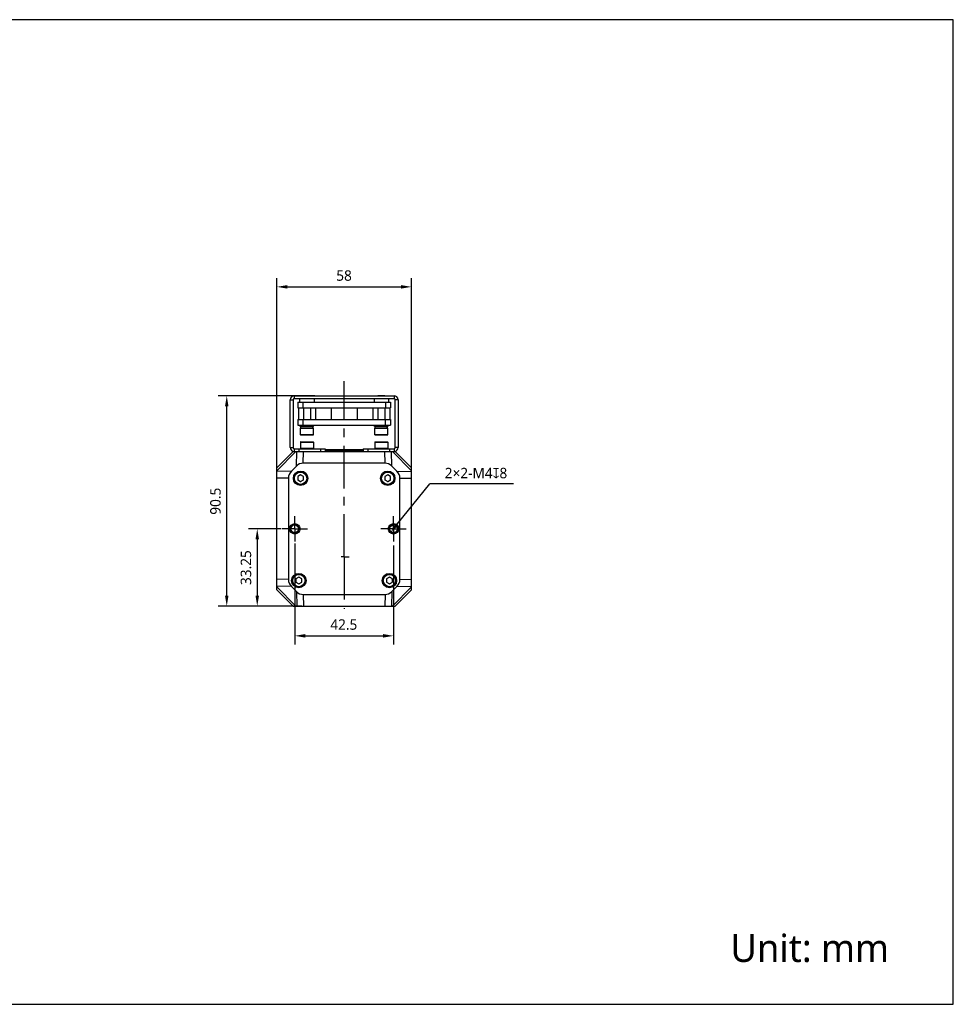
# Model space of a CAD drawing. Header units: millimetres. Extents: x -44 to 512, y 103 to 386.
# Tile 4 of 4: x 244 to 512, y 103 to 386. Entities that reach past the tile are written whole.
import ezdxf

# ---------------------------------------------------------------- set-up
doc = ezdxf.new("R2010")
doc.units = ezdxf.units.MM
doc.header["$LTSCALE"] = 32.67
doc.header["$PDMODE"] = 3
doc.header["$PDSIZE"] = 8
doc.linetypes.add('CENTER', pattern=[0.6, 0.375, -0.075, 0.075, -0.075])
doc.layers.get('0').update_dxf_attribs({"linetype": 'CONTINUOUS'})
doc.layers.get('Defpoints').update_dxf_attribs({"linetype": 'CONTINUOUS'})
for name, color, linetype in [('00_COMPONENTS', 7, 'CONTINUOUS'), ('03_ALL_AXES', 7, 'CONTINUOUS'), ('51__DRAFT_DIMS', 7, 'CONTINUOUS'), ('DRW0001FORMAT', 7, 'CONTINUOUS'), ('DRW0001TEXT', 7, 'CONTINUOUS')]:
    doc.layers.add(name, color=color, linetype=linetype)
doc.styles.get("Standard").update_dxf_attribs({"font": 'Roboto-Regular.ttf'})
doc.dimstyles.new('DIMSTYLE_2', dxfattribs={"dimtxt": 3, "dimasz": 3, "dimexe": 2.5, "dimexo": 0.5, "dimgap": 0.75, "dimtad": 1, "dimlfac": 1.5, "dimdsep": 46, "dimtxsty": 'STANDARD', "dimblk": '_FILLED', "dimblk1": '_FILLED', "dimblk2": '_FILLED', "dimcen": 0.09, "dimclrt": 3, "dimazin": 2, "dimtp": 0.3, "dimtm": 0.3, "dimtfac": 1, "dimtofl": 0, "dimtmove": 0, "dimatfit": 3, "dimldrblk": '_FILLED', "dimfxl": 1, "dimtolj": 1, "dimarcsym": 0})
doc.dimstyles.new('DIMSTYLE_3', dxfattribs={"dimtxt": 3, "dimasz": 3, "dimexe": 2.5, "dimexo": 0.5, "dimtad": 1, "dimlfac": 1.5, "dimdsep": 46, "dimtxsty": 'STANDARD', "dimblk": '_FILLED', "dimblk1": '_FILLED', "dimblk2": '_FILLED', "dimcen": 0.09, "dimclrt": 3, "dimazin": 2, "dimtp": 0.1, "dimtm": 0.1, "dimtfac": 1, "dimtofl": 0, "dimtmove": 0, "dimatfit": 1, "dimldrblk": '_FILLED', "dimfxl": 1, "dimtolj": 1, "dimarcsym": 0})

# ---------------------------------------------------------------- blocks, each defined once
blk = doc.blocks.new('_FILLED')
at = {"color": 0, "linetype": 'ByBlock'}
blk.add_solid([(0, 0), (-1, 0.167), (-1, -0.167)], dxfattribs=at)
blk = doc.blocks.new('*D2')
at = {"layer": '51__DRAFT_DIMS', "color": 0, "lineweight": -2}
for p, q in [((329.1, 277.74), (301.31, 277.74)), ((303.81, 220.41), (303.81, 274.74)), ((325.35, 217.41), (301.31, 217.41))]:
    blk.add_line(p, q, dxfattribs=at)
at = {"layer": 'Defpoints', "color": 0}
for p in [(303.81, 277.74), (329.6, 277.74), (325.85, 217.41)]:
    blk.add_point(p, dxfattribs=at)
at = {"layer": '51__DRAFT_DIMS', "color": 0, "linetype": 'ByBlock', "lineweight": -2, "xscale": 3, "yscale": 3, "zscale": 3}
for p, rotation in [((303.81, 277.74), 90), ((303.81, 217.41), 270)]:
    blk.add_blockref('_FILLED', p, dxfattribs=dict(at, rotation=rotation))
at = {"layer": '51__DRAFT_DIMS', "color": 3, "insert": (299.06, 247.49), "char_height": 3, "attachment_point": 2, "rotation": 90, "line_spacing_factor": 0.9}
blk.add_mtext('\\A1;90.5', dxfattribs=at)
blk = doc.blocks.new('*D3')
at = {"layer": '51__DRAFT_DIMS', "color": 0, "lineweight": -2}
for p, q in [((318.17, 254.56), (318.17, 311.47)), ((356.83, 248.31), (356.83, 311.47)), ((321.17, 308.97), (353.83, 308.97))]:
    blk.add_line(p, q, dxfattribs=at)
at = {"layer": 'Defpoints', "color": 0}
for p in [(356.83, 308.97), (318.17, 254.06), (356.83, 247.81)]:
    blk.add_point(p, dxfattribs=at)
at = {"layer": '51__DRAFT_DIMS', "color": 0, "linetype": 'ByBlock', "lineweight": -2, "xscale": 3, "yscale": 3, "zscale": 3, "rotation": 180}
blk.add_blockref('_FILLED', (318.17, 308.97), dxfattribs=at)
at = {"layer": '51__DRAFT_DIMS', "color": 0, "linetype": 'ByBlock', "lineweight": -2, "xscale": 3, "yscale": 3, "zscale": 3}
blk.add_blockref('_FILLED', (356.83, 308.97), dxfattribs=at)
at = {"layer": '51__DRAFT_DIMS', "color": 3, "insert": (337.47, 313.72), "char_height": 3, "attachment_point": 2, "line_spacing_factor": 0.9}
blk.add_mtext('\\A1;58', dxfattribs=at)
blk = doc.blocks.new('*D4')
at = {"layer": '51__DRAFT_DIMS', "color": 0, "lineweight": -2}
for p, q in [((319.45, 239.57), (310.06, 239.57)), ((312.56, 236.57), (312.56, 220.41)), ((325.35, 217.41), (310.06, 217.41))]:
    blk.add_line(p, q, dxfattribs=at)
at = {"layer": 'Defpoints', "color": 0}
for p in [(319.95, 239.57), (312.56, 217.41), (325.85, 217.41)]:
    blk.add_point(p, dxfattribs=at)
at = {"layer": '51__DRAFT_DIMS', "color": 0, "linetype": 'ByBlock', "lineweight": -2, "xscale": 3, "yscale": 3, "zscale": 3}
for p, rotation in [((312.56, 239.57), 90), ((312.56, 217.41), 270)]:
    blk.add_blockref('_FILLED', p, dxfattribs=dict(at, rotation=rotation))
at = {"layer": '51__DRAFT_DIMS', "color": 3, "insert": (307.81, 228.44), "char_height": 3, "attachment_point": 2, "rotation": 90, "line_spacing_factor": 0.9}
blk.add_mtext('\\A1;33.25', dxfattribs=at)
blk = doc.blocks.new('*D5')
at = {"layer": '51__DRAFT_DIMS', "color": 0, "lineweight": -2}
for p, q in [((323.33, 235.33), (323.33, 206.38)), ((351.67, 234.76), (351.67, 206.38)), ((326.33, 208.88), (348.67, 208.88))]:
    blk.add_line(p, q, dxfattribs=at)
at = {"layer": 'Defpoints', "color": 0}
for p in [(323.33, 235.83), (351.67, 235.26), (351.67, 208.88)]:
    blk.add_point(p, dxfattribs=at)
at = {"layer": '51__DRAFT_DIMS', "color": 0, "linetype": 'ByBlock', "lineweight": -2, "xscale": 3, "yscale": 3, "zscale": 3, "rotation": 180}
blk.add_blockref('_FILLED', (323.33, 208.88), dxfattribs=at)
at = {"layer": '51__DRAFT_DIMS', "color": 0, "linetype": 'ByBlock', "lineweight": -2, "xscale": 3, "yscale": 3, "zscale": 3}
blk.add_blockref('_FILLED', (351.67, 208.88), dxfattribs=at)
at = {"layer": '51__DRAFT_DIMS', "color": 3, "insert": (337.4, 213.63), "char_height": 3, "attachment_point": 2, "line_spacing_factor": 0.9}
blk.add_mtext('\\A1;42.5', dxfattribs=at)
blk = doc.blocks.new('*D6')
at = {"layer": '51__DRAFT_DIMS', "color": 0, "lineweight": -2}
for p in [(352.72, 240.87), (386.09, 252.44)]:
    blk.add_line(p, (362.12, 252.44), dxfattribs=at)
at = {"layer": 'Defpoints', "color": 0}
for p in [(352.51, 240.61), (350.83, 238.54)]:
    blk.add_point(p, dxfattribs=at)
at = {"layer": '51__DRAFT_DIMS', "color": 0, "linetype": 'ByBlock', "lineweight": -2, "xscale": 3, "yscale": 3, "zscale": 3, "rotation": 230.8933947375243}
blk.add_blockref('_FILLED', (350.83, 238.54), dxfattribs=at)
at = {"layer": '51__DRAFT_DIMS', "color": 3, "insert": (366.36, 257.06), "char_height": 3, "attachment_point": 1, "line_spacing_factor": 0.9}
blk.add_mtext('\\A1;2×2-M{\\A1;4\\fGDT|b1|i0|c0|p2;x\\fRoboto|b0|i0|c0|p2;8}', dxfattribs=at)

msp = doc.modelspace()

# ---------------------------------------------------------------- linework, layer by layer
at = {"color": 7}
for p, q in [((512.3029, 385.6008), (-43.7107, 385.6008)), ((512.3029, 103.1982), (512.3029, 385.6008)), ((-43.7107, 103.1982), (512.3029, 103.1982))]:
    msp.add_line(p, q, dxfattribs=at)
at = {"layer": '00_COMPONENTS', "color": 4}
for p, q in [((323.167, 277.7399), (323.167, 276.9399)), ((326.0003, 277.8075), (326.0003, 277.7399)), ((327.667, 277.8075), (327.667, 277.7399)), ((347.3337, 277.8075), (347.3337, 277.7399)), ((349.0003, 277.8075), (349.0003, 277.7399)), ((351.8337, 277.7399), (351.8337, 276.9399)), ((322.0337, 276.6065), (322.8337, 276.6065)), ((352.967, 276.6065), (352.167, 276.6065)), ((325.0003, 268.4075), (328.667, 268.4075)), ((346.3337, 268.4075), (350.0003, 268.4075)), ((328.667, 266.5408), (325.0003, 266.5408)), ((350.0003, 266.5408), (346.3337, 266.5408)), ((322.0337, 262.8732), (322.8337, 262.8732)), ((325.0003, 264.4732), (328.667, 264.4732)), ((346.3337, 264.4732), (350.0003, 264.4732)), ((352.967, 262.8732), (352.167, 262.8732)), ((318.167, 256.2437), (323.6631, 261.7399)), ((323.8025, 257.5232), (323.9194, 261.7399)), ((324.5003, 262.5399), (324.5003, 261.7399)), ((328.667, 262.6065), (325.0003, 262.6065)), ((325.7577, 258.4065), (325.8502, 261.7399)), ((330.7003, 262.5399), (330.7003, 261.7399)), ((344.3003, 262.5399), (344.3003, 261.7399)), ((350.0003, 262.6065), (346.3337, 262.6065)), ((349.2429, 258.4065), (349.1505, 261.7399)), ((350.5003, 262.5399), (350.5003, 261.7399)), ((351.1982, 257.5232), (351.0813, 261.7399)), ((351.3375, 261.7399), (356.8337, 256.2437)), ((322.3837, 256.1044), (318.167, 255.9875)), ((352.617, 256.1044), (356.8337, 255.9875)), ((321.5003, 254.1491), (318.167, 254.0567)), ((353.5003, 254.1491), (356.8337, 254.0567)), ((321.5003, 224.9973), (318.167, 225.0897)), ((322.3837, 223.042), (318.167, 223.1589)), ((352.617, 223.042), (356.8337, 223.1589)), ((353.5003, 224.9973), (356.8337, 225.0897)), ((323.6631, 217.4065), (318.167, 222.9027)), ((323.8025, 221.6232), (323.9194, 217.4065)), ((325.7577, 220.7399), (325.8502, 217.4065)), ((349.2429, 220.7399), (349.1505, 217.4065)), ((351.1982, 221.6232), (351.0813, 217.4065)), ((356.8337, 222.9027), (351.3375, 217.4065))]:
    msp.add_line(p, q, dxfattribs=at)
at = {"layer": '00_COMPONENTS', "color": 7}
for p, q in [((323.167, 277.7399), (351.8337, 277.7399)), ((323.167, 276.9399), (351.8337, 276.9399)), ((324.7339, 276.9399), (324.7339, 275.9408)), ((325.9003, 277.8075), (325.8337, 277.7408)), ((325.9003, 277.8075), (327.767, 277.8075)), ((327.767, 277.8075), (327.8337, 277.7408)), ((328.9334, 276.9399), (328.9334, 275.9408)), ((346.0673, 276.9399), (346.0673, 275.9408)), ((347.2337, 277.8075), (347.167, 277.7408)), ((347.2337, 277.8075), (349.1003, 277.8075)), ((349.1003, 277.8075), (349.167, 277.7408)), ((350.2667, 276.9399), (350.2667, 275.9408)), ((322.0337, 262.8732), (322.0337, 276.6065)), ((322.8337, 276.6065), (322.8337, 262.8732)), ((324.167, 275.9408), (324.167, 274.2741)), ((324.167, 275.9408), (350.8337, 275.9408)), ((324.167, 274.2741), (350.8337, 274.2741)), ((324.4141, 274.2741), (324.4141, 270.9408)), ((325.6071, 275.9408), (325.6071, 274.2741)), ((325.8314, 274.2741), (325.8314, 270.9408)), ((327.8359, 274.2741), (327.8359, 270.9408)), ((329.2533, 274.2741), (329.2533, 270.9408)), ((333.7503, 274.2741), (333.7503, 270.9408)), ((341.2504, 274.2741), (341.2504, 270.9408)), ((345.7474, 274.2741), (345.7474, 270.9408)), ((347.1648, 274.2741), (347.1648, 270.9408)), ((349.1692, 274.2741), (349.1692, 270.9408)), ((349.3936, 275.9408), (349.3936, 274.2741)), ((350.5866, 274.2741), (350.5866, 270.9408)), ((350.8337, 275.9408), (350.8337, 274.2741)), ((352.167, 262.8732), (352.167, 276.6065)), ((352.967, 276.6065), (352.967, 262.8732)), ((324.167, 270.9408), (324.167, 269.2741)), ((324.167, 270.9408), (350.8337, 270.9408)), ((324.167, 269.2741), (350.8337, 269.2741)), ((324.917, 268.9408), (324.917, 269.2741)), ((324.9188, 268.9408), (328.7485, 268.9408)), ((325.0003, 266.5408), (325.0003, 268.4075)), ((325.067, 268.4741), (328.6003, 268.4741)), ((325.1003, 268.4741), (325.1003, 268.9408)), ((325.6071, 270.9408), (325.6071, 269.2741)), ((328.667, 266.5408), (328.667, 268.4075)), ((328.7503, 268.9408), (328.7503, 269.2741)), ((346.2503, 268.9408), (346.2503, 269.2741)), ((346.2521, 268.9408), (350.0819, 268.9408)), ((346.3337, 266.5408), (346.3337, 268.4075)), ((346.4003, 268.4741), (349.9337, 268.4741)), ((346.4337, 268.4741), (346.4337, 268.9408)), ((349.3936, 269.2741), (349.3936, 270.9408)), ((350.0003, 266.5408), (350.0003, 268.4075)), ((350.0837, 268.9408), (350.0837, 269.2741)), ((350.8337, 270.9408), (350.8337, 269.2741)), ((328.6003, 266.4741), (325.067, 266.4741)), ((349.9337, 266.4741), (346.4003, 266.4741)), ((325.0003, 264.4732), (325.0003, 262.6065)), ((325.067, 264.5399), (328.6003, 264.5399)), ((328.667, 264.4732), (328.667, 262.6065)), ((346.3337, 264.4732), (346.3337, 262.6065)), ((346.4003, 264.5399), (349.9337, 264.5399)), ((350.0003, 264.4732), (350.0003, 262.6065)), ((318.167, 257.0732), (322.8337, 261.7399)), ((322.8337, 261.7399), (352.167, 261.7399)), ((323.167, 262.5399), (323.167, 261.7399)), ((323.167, 262.5399), (332.0337, 262.5399)), ((332.0337, 262.5399), (332.0337, 261.7399)), ((342.967, 262.2732), (332.0337, 262.2732)), ((333.612, 261.76), (333.7247, 261.7628)), ((342.967, 262.5399), (342.967, 261.7399)), ((342.967, 262.5399), (351.8337, 262.5399)), ((351.8337, 262.5399), (351.8337, 261.7399)), ((352.167, 261.7399), (356.8337, 257.0732)), ((318.167, 222.0732), (318.167, 257.0732)), ((323.8025, 257.5232), (322.3837, 256.1044)), ((349.2429, 258.4065), (325.7577, 258.4065)), ((352.617, 256.1044), (351.1982, 257.5232)), ((356.8337, 222.0732), (356.8337, 257.0732)), ((325.0003, 255.0354), (324.167, 254.5543)), ((324.167, 254.5543), (324.167, 253.5921)), ((325.8337, 254.5543), (325.0003, 255.0354)), ((325.8337, 253.5921), (325.8337, 254.5543)), ((350.0003, 255.0354), (349.167, 254.5543)), ((349.167, 254.5543), (349.167, 253.5921)), ((350.8337, 254.5543), (350.0003, 255.0354)), ((350.8337, 253.5921), (350.8337, 254.5543)), ((321.5003, 254.1491), (321.5003, 224.9973)), ((324.167, 253.5921), (325.0003, 253.1109)), ((325.0003, 253.1109), (325.8337, 253.5921)), ((349.167, 253.5921), (350.0003, 253.1109)), ((350.0003, 253.1109), (350.8337, 253.5921)), ((353.5003, 224.9973), (353.5003, 254.1491)), ((324.5003, 225.7021), (323.667, 225.221)), ((323.667, 225.221), (323.667, 224.2587)), ((323.667, 224.2587), (324.5003, 223.7776)), ((325.3337, 225.221), (324.5003, 225.7021)), ((324.5003, 223.7776), (325.3337, 224.2587)), ((325.3337, 224.2587), (325.3337, 225.221)), ((350.5003, 225.7021), (349.667, 225.221)), ((349.667, 225.221), (349.667, 224.2587)), ((349.667, 224.2587), (350.5003, 223.7776)), ((351.3337, 225.221), (350.5003, 225.7021)), ((350.5003, 223.7776), (351.3337, 224.2587)), ((351.3337, 224.2587), (351.3337, 225.221)), ((322.8337, 217.4065), (318.167, 222.0732)), ((322.3837, 223.042), (323.8025, 221.6232)), ((325.7577, 220.7399), (349.2429, 220.7399)), ((351.1982, 221.6232), (352.617, 223.042)), ((356.8337, 222.0732), (352.167, 217.4065)), ((322.8337, 217.4065), (352.167, 217.4065))]:
    msp.add_line(p, q, dxfattribs=at)
for centre, radius in [((325.0003, 254.0732), 2.0667), ((325.0003, 254.0732), 1.8333), ((350.0003, 254.0732), 2.0667), ((350.0003, 254.0732), 1.8333), ((323.3337, 239.5732), 1.5), ((323.3337, 239.5732), 1.1), ((351.667, 239.5732), 1.5), ((351.667, 239.5732), 1.1), ((324.5003, 224.7399), 2.0667), ((324.5003, 224.7399), 1.8333), ((350.5003, 224.7399), 2.0667), ((350.5003, 224.7399), 1.8333)]:
    msp.add_circle(centre, radius, dxfattribs=at)
at = {"layer": '00_COMPONENTS', "color": 4}
for centre in [(325.0003, 254.0732), (350.0003, 254.0732), (324.5003, 224.7399), (350.5003, 224.7399)]:
    msp.add_circle(centre, 1.7667, dxfattribs=at)
at = {"layer": '00_COMPONENTS', "color": 7}
for centre, radius, start, end in [((323.167, 276.6065), 1.1333, 90, 180), ((323.167, 276.6065), 0.3333, 90, 180), ((351.8337, 276.6065), 1.1333, 0, 90), ((351.8337, 276.6065), 0.3333, 0, 90), ((325.067, 268.4075), 0.0667, 90, 180), ((328.6003, 268.4075), 0.0667, 0, 90), ((346.4003, 268.4075), 0.0667, 90, 180), ((349.9337, 268.4075), 0.0667, 0, 90), ((325.067, 266.5408), 0.0667, 180, 270), ((328.6003, 266.5408), 0.0667, 270, 360), ((346.4003, 266.5408), 0.0667, 180, 270), ((349.9337, 266.5408), 0.0667, 270, 360), ((323.167, 262.8732), 1.1333, 180, 255), ((323.167, 262.8732), 0.3333, 180, 270), ((325.067, 264.4732), 0.0667, 90, 180), ((328.6003, 264.4732), 0.0667, 0, 90), ((346.4003, 264.4732), 0.0667, 90, 180), ((349.9337, 264.4732), 0.0667, 0, 90), ((351.8337, 262.8732), 0.3333, 270, 360), ((351.8337, 262.8732), 1.1333, 285, 360), ((325.067, 262.6065), 0.0667, 180, 270), ((328.6003, 262.6065), 0.0667, 270, 360), ((337.2254, 112.4304), 149.3733, 91.386147, 91.5872), ((346.4003, 262.6065), 0.0667, 180, 270), ((349.9337, 262.6065), 0.0667, 270, 360), ((325.0003, 254.0732), 0.9333, 147.836628, 153.234499), ((325.0003, 254.0732), 0.9333, 87.30059, 93.234499), ((325.0003, 254.0732), 0.9333, 27.851978, 33.234499), ((350.0003, 254.0732), 0.9333, 147.836628, 153.234499), ((350.0003, 254.0732), 0.9333, 87.30059, 93.234499), ((350.0003, 254.0732), 0.9333, 27.851978, 33.234499), ((325.0003, 254.0732), 0.9333, 207.851978, 213.234499), ((325.0003, 254.0732), 0.9333, 267.30059, 273.234499), ((325.0003, 254.0732), 0.9333, 327.836628, 333.234499), ((350.0003, 254.0732), 0.9333, 207.851978, 213.234499), ((350.0003, 254.0732), 0.9333, 267.30059, 273.234499), ((350.0003, 254.0732), 0.9333, 327.836628, 333.234499), ((324.5003, 224.7399), 0.9333, 147.836628, 153.234499), ((324.5003, 224.7399), 0.9333, 207.851978, 213.234499), ((324.5003, 224.7399), 0.9333, 87.30059, 93.234499), ((324.5003, 224.7399), 0.9333, 267.30059, 273.234499), ((324.5003, 224.7399), 0.9333, 27.851978, 33.234499), ((324.5003, 224.7399), 0.9333, 327.836628, 333.234499), ((350.5003, 224.7399), 0.9333, 147.836628, 153.234499), ((350.5003, 224.7399), 0.9333, 207.851978, 213.234499), ((350.5003, 224.7399), 0.9333, 87.30059, 93.234499), ((350.5003, 224.7399), 0.9333, 267.30059, 273.234499), ((350.5003, 224.7399), 0.9333, 27.851978, 33.234499), ((350.5003, 224.7399), 0.9333, 327.836628, 333.234499)]:
    msp.add_arc(centre, radius, start, end, dxfattribs=at)
at = {"layer": '00_COMPONENTS', "color": 4}
for centre in [(323.3337, 239.5732), (351.667, 239.5732)]:
    msp.add_arc(centre, 1.3333, 255, 195, dxfattribs=at)
at = {"layer": '00_COMPONENTS', "color": 7}
for centre, major_axis, ratio, start_param, end_param in [((326.8337, 269.1404), (0, 1.7333), 1, -1.96532531, -1.93248643), ((326.8337, 269.1404), (1.7333, 0), 1, -0.3616901, -0.11539859), ((326.8337, 268.3861), (1.7333, 0), 1, 0.05079107, 0.21929715), ((348.167, 269.1404), (0, 1.7333), 1, 4.31785999, 4.59699039), ((348.167, 268.3861), (1.7333, 0), 1, 0.05079107, 0.21929715), ((325.6924, 253.6925), (0.1307, 4.7131), 0.70697091, 0.0196005, 0.64176769), ((349.3083, 253.6925), (-0.1307, 4.7131), 0.70697091, -0.64176769, -0.0196005), ((326.2144, 254.2145), (-4.7131, -0.1307), 0.70697091, -0.64176769, -0.0196005), ((348.7863, 254.2145), (4.7131, -0.1307), 0.70697091, 0.0196005, 0.64176769), ((326.2144, 224.9319), (-4.7131, 0.1307), 0.70697091, 0.0196005, 0.64176769), ((348.7863, 224.9319), (4.7131, 0.1307), 0.70697091, -0.64176769, -0.0196005), ((325.6924, 225.4539), (0.1307, -4.7131), 0.70697091, -0.64176769, -0.0196005), ((349.3083, 225.4539), (-0.1307, -4.7131), 0.70697091, 0.0196005, 0.64176769)]:
    msp.add_ellipse(centre, major_axis=major_axis, ratio=ratio, start_param=start_param, end_param=end_param, dxfattribs=at)
for points, knots in [([(337.5003, 261.9603), (336.9466, 261.954), (335.8796, 261.9423), (334.3788, 261.9246), (333.11, 261.907), (332.3543, 261.8938), (332.0325, 261.8861)], [0, 0, 0, 0, 0.30382335, 0.58538667, 0.82339107, 1, 1, 1, 1]), ([(333.7247, 261.7628), (333.7631, 261.7637), (333.9213, 261.7674), (334.0796, 261.771), (334.1995, 261.7737)], [0, 0, 0, 0, 0.24257139, 1, 1, 1, 1]), ([(334.1995, 261.7737), (335.0139, 261.7916), (336.7009, 261.8233), (338.79, 261.8605), (340.416, 261.8925), (341.4521, 261.9156), (342.2857, 261.9386), (342.7678, 261.9559), (342.9673, 261.9663)], [0, 0, 0, 0, 0.27868177, 0.57716708, 0.71472707, 0.83500623, 0.93167858, 1, 1, 1, 1]), ([(342.9686, 262.0383), (342.6682, 262.0296), (341.9385, 262.0157), (340.6868, 261.9974), (339.1644, 261.9788), (338.0714, 261.9668), (337.5003, 261.9603)], [0, 0, 0, 0, 0.16483554, 0.40036555, 0.68671661, 1, 1, 1, 1])]:
    msp.add_open_spline(points, degree=3, knots=knots, dxfattribs=at)
at = {"layer": '03_ALL_AXES', "color": 1, "linetype": 'CENTER'}
for p, q in [((337.5003, 231.5532), (337.5003, 281.9311)), ((323.3337, 239.5732), (323.3337, 243.2399)), ((351.667, 239.5732), (351.667, 243.2399)), ((323.3337, 239.5732), (319.667, 239.5732)), ((323.3337, 239.5732), (323.3337, 235.9065)), ((323.3337, 239.5732), (327.0003, 239.5732)), ((351.667, 239.5732), (348.0003, 239.5732)), ((351.667, 239.5732), (355.3337, 239.5732)), ((351.667, 239.5732), (351.667, 235.9065)), ((337.5003, 231.5532), (336.6184, 231.5532)), ((337.5003, 231.5532), (338.9704, 231.5532)), ((337.5003, 231.5532), (337.5003, 216.6127))]:
    msp.add_line(p, q, dxfattribs=at)
at = {"layer": 'DRW0001FORMAT', "color": 7}
for p, q in [((512.3029, 103.1982), (512.3029, 312.6196)), ((-43.7107, 103.1982), (512.3029, 103.1982))]:
    msp.add_line(p, q, dxfattribs=at)

# ---------------------------------------------------------------- texts
at = {"layer": 'DRW0001TEXT', "color": 4, "insert": (448.3387, 123.3434), "char_height": 8, "width": 52.463367, "attachment_point": 1, "line_spacing_factor": 0.9}
msp.add_mtext('Unit: mm', dxfattribs=at)

# ---------------------------------------------------------------- dimensions: what is measured, and where the dimension line sits
at = {"layer": '51__DRAFT_DIMS', "color": 4}
for base, p1, p2, picture, middle in [((356.8337, 308.9678), (318.167, 254.0567), (356.8337, 247.8065), '*D3', (337.474, 308.9678)), ((351.667, 208.8826), (323.3337, 235.8276), (351.667, 235.2556), '*D5', (337.4037, 208.8826))]:
    dim = msp.add_linear_dim(base=base, p1=p1, p2=p2, dimstyle='DIMSTYLE_2', dxfattribs=at)
    dim.commit()
    dim.dimension.update_dxf_attribs({"geometry": picture, "text_midpoint": middle, "dimtype": 160})
for base, p1, p2, angle, picture, middle in [((303.8059, 277.7399), (325.8502, 217.4065), (329.6003, 277.7399), 90, '*D2', (303.8059, 247.4941)), ((312.5558, 217.4065), (319.947, 239.5732), (325.8502, 217.4065), 270, '*D4', (312.5558, 228.443))]:
    dim = msp.add_linear_dim(base=base, p1=p1, p2=p2, angle=angle, dimstyle='DIMSTYLE_2', dxfattribs=at)
    dim.commit()
    dim.dimension.update_dxf_attribs({"geometry": picture, "text_midpoint": middle, "dimtype": 160})
dim = msp.add_diameter_dim_2p(p1=(352.508, 240.6078), p2=(350.826, 238.5386), text='2×2-M{\\A1;<>\\fGDT|b1|i0|c0|p2;x\\fRoboto|b0|i0|c0|p2;8}', dimstyle='DIMSTYLE_3', override={"dimtih": 1, "dimtoh": 1, "dimpost": '<>', "dimtxsty": 'STANDARD'}, dxfattribs=at)
dim.commit()
dim.dimension.update_dxf_attribs({"geometry": '*D6', "text_midpoint": (376.2251, 252.4356), "dimtype": 163})

doc.saveas('drawing.dxf')
